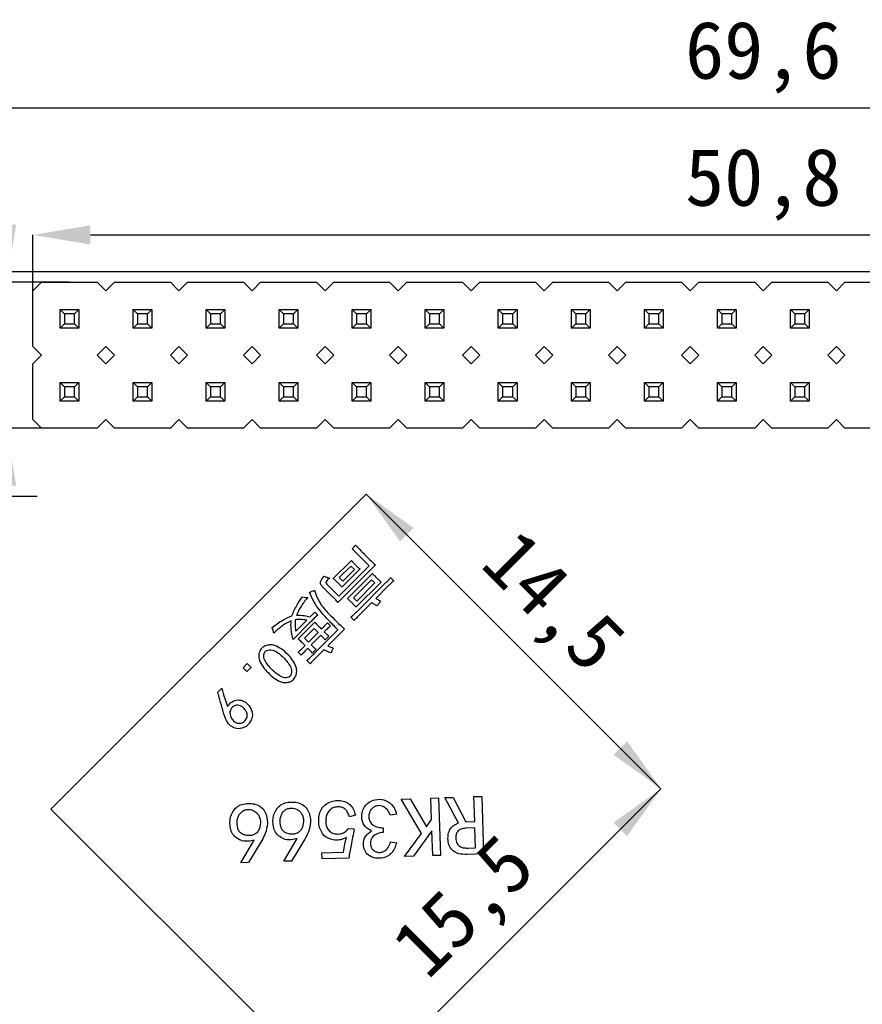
# Model space of a CAD drawing. Header units: millimetres. Extents: x 1707 to 1854, y 2274 to 2502.
# Tile 14 of 22: x 1724 to 1753, y 2379 to 2413. Entities that reach past the tile are written whole.
import ezdxf

# ---------------------------------------------------------------- set-up
doc = ezdxf.new("R2010")
doc.units = ezdxf.units.MM
doc.styles.add('黑体高度2mm', font='simhei.ttf', dxfattribs={"height": 2})
doc.dimstyles.new('红色高度2mm', dxfattribs={"dimtxt": 2, "dimasz": 2, "dimexe": 0, "dimexo": 0, "dimtad": 1, "dimdec": 1, "dimtxsty": '黑体高度2mm', "dimcen": 2.5, "dimclrd": 1, "dimclre": 1, "dimclrt": 1, "dimadec": 0, "dimazin": 0, "dimtfac": 1, "dimtdec": 1, "dimtmove": 0, "dimatfit": 3, "dimfxl": 1, "dimarcsym": 0})

# ---------------------------------------------------------------- blocks, each defined once
blk = doc.blocks.new('*D23')
at = {"color": 1, "lineweight": -2, "transparency": 16777216}
for p, q in [((1714.72, 2399.57), (1714.72, 2410.392)), ((1716.72, 2410.392), (1782.32, 2410.392)), ((1784.32, 2398.979), (1784.32, 2410.392))]:
    blk.add_line(p, q, dxfattribs=at)
at = {"color": 1, "transparency": 16777216}
for points in [[(1716.72, 2410.725), (1716.72, 2410.059), (1714.72, 2410.392)], [(1782.32, 2410.725), (1782.32, 2410.059), (1784.32, 2410.392)]]:
    blk.add_solid(points, dxfattribs=at)
at = {"layer": 'Defpoints', "color": 0, "transparency": 16777216}
for p in [(1784.32, 2410.392), (1714.72, 2399.57), (1784.32, 2398.979)]:
    blk.add_point(p, dxfattribs=at)
at = {"color": 1, "transparency": 16777216, "insert": (1749.52, 2412.14), "char_height": 2, "attachment_point": 5, "style": '黑体高度2mm'}
blk.add_mtext('69,6', dxfattribs=at)
blk = doc.blocks.new('*D25')
at = {"color": 1, "lineweight": -2, "transparency": 16777216}
for p, q in [((1724.12, 2403.049), (1724.12, 2405.966)), ((1726.12, 2405.966), (1772.92, 2405.966)), ((1774.92, 2403.049), (1774.92, 2405.966))]:
    blk.add_line(p, q, dxfattribs=at)
at = {"color": 1, "transparency": 16777216}
for points in [[(1726.12, 2406.299), (1726.12, 2405.632), (1724.12, 2405.966)], [(1772.92, 2406.299), (1772.92, 2405.632), (1774.92, 2405.966)]]:
    blk.add_solid(points, dxfattribs=at)
at = {"layer": 'Defpoints', "color": 0, "transparency": 16777216}
for p in [(1774.92, 2405.966), (1724.12, 2403.049), (1774.92, 2403.049)]:
    blk.add_point(p, dxfattribs=at)
at = {"color": 1, "transparency": 16777216, "insert": (1749.52, 2407.72), "char_height": 2, "attachment_point": 5, "style": '黑体高度2mm'}
blk.add_mtext('50,8', dxfattribs=at)
blk = doc.blocks.new('*D26')
at = {"color": 1, "lineweight": -2, "transparency": 16777216}
for p, q in [((1723.205, 2406.319), (1723.205, 2408.319)), ((1725.39, 2404.319), (1723.205, 2404.319)), ((1723.205, 2404.319), (1723.205, 2399.239)), ((1725.39, 2399.239), (1723.205, 2399.239)), ((1723.205, 2397.239), (1723.205, 2395.239))]:
    blk.add_line(p, q, dxfattribs=at)
at = {"color": 1, "transparency": 16777216}
for points in [[(1722.871, 2406.319), (1723.538, 2406.319), (1723.205, 2404.319)], [(1722.871, 2397.239), (1723.538, 2397.239), (1723.205, 2399.239)]]:
    blk.add_solid(points, dxfattribs=at)
at = {"layer": 'Defpoints', "color": 0, "transparency": 16777216}
for p in [(1725.39, 2404.319), (1723.205, 2399.239), (1725.39, 2399.239)]:
    blk.add_point(p, dxfattribs=at)
at = {"color": 1, "transparency": 16777216, "insert": (1721.456, 2401.779), "char_height": 2, "attachment_point": 5, "rotation": 90, "style": '黑体高度2mm'}
blk.add_mtext('5,1', dxfattribs=at)
blk = doc.blocks.new('*D30')
at = {"color": 1, "lineweight": -2, "transparency": 16777216}
for p, q in [((1713.07, 2396.879), (1711.07, 2396.879)), ((1715.07, 2396.679), (1715.07, 2396.879)), ((1715.07, 2396.879), (1720.27, 2396.879)), ((1720.27, 2396.679), (1720.27, 2396.879)), ((1722.27, 2396.879), (1724.27, 2396.879))]:
    blk.add_line(p, q, dxfattribs=at)
at = {"color": 1, "transparency": 16777216}
for points in [[(1713.07, 2397.212), (1713.07, 2396.546), (1715.07, 2396.879)], [(1722.27, 2397.212), (1722.27, 2396.546), (1720.27, 2396.879)]]:
    blk.add_solid(points, dxfattribs=at)
at = {"layer": 'Defpoints', "color": 0, "transparency": 16777216}
for p in [(1720.27, 2396.879), (1715.07, 2396.679), (1720.27, 2396.679)]:
    blk.add_point(p, dxfattribs=at)
at = {"color": 1, "transparency": 16777216, "insert": (1717.67, 2398.627), "char_height": 2, "attachment_point": 5, "style": '黑体高度2mm'}
blk.add_mtext('5,2', dxfattribs=at)
blk = doc.blocks.new('*D31')
at = {"color": 1, "lineweight": -2, "transparency": 16777216}
blk.add_line((1737.123, 2395.537), (1744.547, 2388.112), dxfattribs=at)
at = {"color": 1, "transparency": 16777216}
for points in [[(1737.359, 2395.773), (1736.887, 2395.301), (1735.709, 2396.951)], [(1744.783, 2388.348), (1744.312, 2387.877), (1745.962, 2386.698)]]:
    blk.add_solid(points, dxfattribs=at)
at = {"layer": 'Defpoints', "color": 0, "transparency": 16777216}
for p in [(1735.709, 2396.951), (1745.962, 2386.698), (1745.962, 2386.698)]:
    blk.add_point(p, dxfattribs=at)
at = {"color": 1, "transparency": 16777216, "insert": (1742.072, 2393.061), "char_height": 2, "attachment_point": 5, "rotation": 315, "style": '黑体高度2mm'}
blk.add_mtext('14,5', dxfattribs=at)
blk = doc.blocks.new('*D32')
at = {"color": 1, "lineweight": -2, "transparency": 16777216}
blk.add_line((1736.416, 2377.152), (1744.547, 2385.284), dxfattribs=at)
at = {"color": 1, "transparency": 16777216}
for points in [[(1744.312, 2385.52), (1744.783, 2385.048), (1745.962, 2386.698)], [(1736.18, 2377.388), (1736.651, 2376.917), (1735.002, 2375.738)]]:
    blk.add_solid(points, dxfattribs=at)
at = {"layer": 'Defpoints', "color": 0, "transparency": 16777216}
for p in [(1745.962, 2386.698), (1745.962, 2386.698), (1735.002, 2375.738)]:
    blk.add_point(p, dxfattribs=at)
at = {"color": 1, "transparency": 16777216, "insert": (1739.245, 2382.455), "char_height": 2, "attachment_point": 5, "rotation": 45, "style": '黑体高度2mm'}
blk.add_mtext('15,5', dxfattribs=at)

msp = doc.modelspace()

# ---------------------------------------------------------------- linework, layer by layer
at = {"color": 7, "linetype": 'Continuous', "lineweight": 25}
for p, q in [((1782.32, 2404.679), (1716.72, 2404.679)), ((1724.42, 2404.319), (1724.12, 2404.019)), ((1724.12, 2402.079), (1724.12, 2404.019)), ((1724.42, 2404.319), (1726.36, 2404.319)), ((1726.66, 2404.019), (1726.36, 2404.319)), ((1726.96, 2404.319), (1726.66, 2404.019)), ((1726.96, 2404.319), (1728.9, 2404.319)), ((1729.2, 2404.019), (1728.9, 2404.319)), ((1729.5, 2404.319), (1729.2, 2404.019)), ((1729.5, 2404.319), (1731.44, 2404.319)), ((1731.74, 2404.019), (1731.44, 2404.319)), ((1732.04, 2404.319), (1731.74, 2404.019)), ((1732.04, 2404.319), (1733.98, 2404.319)), ((1734.28, 2404.019), (1733.98, 2404.319)), ((1734.58, 2404.319), (1734.28, 2404.019)), ((1734.58, 2404.319), (1736.52, 2404.319)), ((1736.82, 2404.019), (1736.52, 2404.319)), ((1737.12, 2404.319), (1736.82, 2404.019)), ((1737.12, 2404.319), (1739.06, 2404.319)), ((1739.36, 2404.019), (1739.06, 2404.319)), ((1739.66, 2404.319), (1739.36, 2404.019)), ((1739.66, 2404.319), (1741.6, 2404.319)), ((1741.9, 2404.019), (1741.6, 2404.319)), ((1742.2, 2404.319), (1741.9, 2404.019)), ((1742.2, 2404.319), (1744.14, 2404.319)), ((1744.44, 2404.019), (1744.14, 2404.319)), ((1744.74, 2404.319), (1744.44, 2404.019)), ((1744.74, 2404.319), (1746.68, 2404.319)), ((1746.98, 2404.019), (1746.68, 2404.319)), ((1747.28, 2404.319), (1746.98, 2404.019)), ((1747.28, 2404.319), (1749.22, 2404.319)), ((1749.52, 2404.019), (1749.22, 2404.319)), ((1749.82, 2404.319), (1749.52, 2404.019)), ((1749.82, 2404.319), (1751.76, 2404.319)), ((1752.06, 2404.019), (1751.76, 2404.319)), ((1752.36, 2404.319), (1752.06, 2404.019)), ((1752.36, 2404.319), (1754.3, 2404.319)), ((1725.065, 2403.374), (1725.715, 2403.374)), ((1725.215, 2403.224), (1725.065, 2403.374)), ((1725.065, 2402.724), (1725.065, 2403.374)), ((1725.715, 2403.374), (1725.565, 2403.224)), ((1725.715, 2403.374), (1725.715, 2402.724)), ((1727.605, 2403.374), (1728.255, 2403.374)), ((1727.755, 2403.224), (1727.605, 2403.374)), ((1727.605, 2402.724), (1727.605, 2403.374)), ((1728.255, 2403.374), (1728.105, 2403.224)), ((1728.255, 2403.374), (1728.255, 2402.724)), ((1730.145, 2403.374), (1730.795, 2403.374)), ((1730.295, 2403.224), (1730.145, 2403.374)), ((1730.145, 2402.724), (1730.145, 2403.374)), ((1730.795, 2403.374), (1730.645, 2403.224)), ((1730.795, 2403.374), (1730.795, 2402.724)), ((1732.685, 2403.374), (1733.335, 2403.374)), ((1732.835, 2403.224), (1732.685, 2403.374)), ((1732.685, 2402.724), (1732.685, 2403.374)), ((1733.335, 2403.374), (1733.185, 2403.224)), ((1733.335, 2403.374), (1733.335, 2402.724)), ((1735.225, 2403.374), (1735.875, 2403.374)), ((1735.375, 2403.224), (1735.225, 2403.374)), ((1735.225, 2402.724), (1735.225, 2403.374)), ((1735.875, 2403.374), (1735.725, 2403.224)), ((1735.875, 2403.374), (1735.875, 2402.724)), ((1737.765, 2403.374), (1738.415, 2403.374)), ((1737.915, 2403.224), (1737.765, 2403.374)), ((1737.765, 2402.724), (1737.765, 2403.374)), ((1738.415, 2403.374), (1738.265, 2403.224)), ((1738.415, 2403.374), (1738.415, 2402.724)), ((1740.305, 2403.374), (1740.955, 2403.374)), ((1740.455, 2403.224), (1740.305, 2403.374)), ((1740.305, 2402.724), (1740.305, 2403.374)), ((1740.955, 2403.374), (1740.805, 2403.224)), ((1740.955, 2403.374), (1740.955, 2402.724)), ((1742.845, 2402.724), (1742.845, 2403.374)), ((1742.995, 2403.224), (1742.845, 2403.374)), ((1742.845, 2403.374), (1743.495, 2403.374)), ((1743.495, 2403.374), (1743.345, 2403.224)), ((1743.495, 2403.374), (1743.495, 2402.724)), ((1745.385, 2403.374), (1746.035, 2403.374)), ((1745.535, 2403.224), (1745.385, 2403.374)), ((1745.385, 2402.724), (1745.385, 2403.374)), ((1746.035, 2403.374), (1745.885, 2403.224)), ((1746.035, 2403.374), (1746.035, 2402.724)), ((1747.925, 2403.374), (1748.575, 2403.374)), ((1748.075, 2403.224), (1747.925, 2403.374)), ((1747.925, 2402.724), (1747.925, 2403.374)), ((1748.575, 2403.374), (1748.425, 2403.224)), ((1748.575, 2403.374), (1748.575, 2402.724)), ((1750.465, 2403.374), (1751.115, 2403.374)), ((1750.615, 2403.224), (1750.465, 2403.374)), ((1750.465, 2402.724), (1750.465, 2403.374)), ((1751.115, 2403.374), (1750.965, 2403.224)), ((1751.115, 2403.374), (1751.115, 2402.724)), ((1725.565, 2403.224), (1725.215, 2403.224)), ((1725.215, 2403.224), (1725.215, 2402.874)), ((1725.565, 2402.874), (1725.565, 2403.224)), ((1728.105, 2403.224), (1727.755, 2403.224)), ((1727.755, 2403.224), (1727.755, 2402.874)), ((1728.105, 2402.874), (1728.105, 2403.224)), ((1730.645, 2403.224), (1730.295, 2403.224)), ((1730.295, 2403.224), (1730.295, 2402.874)), ((1730.645, 2402.874), (1730.645, 2403.224)), ((1733.185, 2403.224), (1732.835, 2403.224)), ((1732.835, 2403.224), (1732.835, 2402.874)), ((1733.185, 2402.874), (1733.185, 2403.224)), ((1735.725, 2403.224), (1735.375, 2403.224)), ((1735.375, 2403.224), (1735.375, 2402.874)), ((1735.725, 2402.874), (1735.725, 2403.224)), ((1738.265, 2403.224), (1737.915, 2403.224)), ((1737.915, 2403.224), (1737.915, 2402.874)), ((1738.265, 2402.874), (1738.265, 2403.224)), ((1740.805, 2403.224), (1740.455, 2403.224)), ((1740.455, 2403.224), (1740.455, 2402.874)), ((1740.805, 2402.874), (1740.805, 2403.224)), ((1742.995, 2403.224), (1742.995, 2402.874)), ((1743.345, 2403.224), (1742.995, 2403.224)), ((1743.345, 2402.874), (1743.345, 2403.224)), ((1745.885, 2403.224), (1745.535, 2403.224)), ((1745.535, 2403.224), (1745.535, 2402.874)), ((1745.885, 2402.874), (1745.885, 2403.224)), ((1748.425, 2403.224), (1748.075, 2403.224)), ((1748.075, 2403.224), (1748.075, 2402.874)), ((1748.425, 2402.874), (1748.425, 2403.224)), ((1750.965, 2403.224), (1750.615, 2403.224)), ((1750.615, 2403.224), (1750.615, 2402.874)), ((1750.965, 2402.874), (1750.965, 2403.224)), ((1725.215, 2402.874), (1725.065, 2402.724)), ((1725.715, 2402.724), (1725.065, 2402.724)), ((1725.215, 2402.874), (1725.565, 2402.874)), ((1725.715, 2402.724), (1725.565, 2402.874)), ((1727.755, 2402.874), (1727.605, 2402.724)), ((1728.255, 2402.724), (1727.605, 2402.724)), ((1727.755, 2402.874), (1728.105, 2402.874)), ((1728.255, 2402.724), (1728.105, 2402.874)), ((1730.295, 2402.874), (1730.145, 2402.724)), ((1730.795, 2402.724), (1730.145, 2402.724)), ((1730.295, 2402.874), (1730.645, 2402.874)), ((1730.795, 2402.724), (1730.645, 2402.874)), ((1732.835, 2402.874), (1732.685, 2402.724)), ((1733.335, 2402.724), (1732.685, 2402.724)), ((1732.835, 2402.874), (1733.185, 2402.874)), ((1733.335, 2402.724), (1733.185, 2402.874)), ((1735.375, 2402.874), (1735.225, 2402.724)), ((1735.875, 2402.724), (1735.225, 2402.724)), ((1735.375, 2402.874), (1735.725, 2402.874)), ((1735.875, 2402.724), (1735.725, 2402.874)), ((1737.915, 2402.874), (1737.765, 2402.724)), ((1738.415, 2402.724), (1737.765, 2402.724)), ((1737.915, 2402.874), (1738.265, 2402.874)), ((1738.415, 2402.724), (1738.265, 2402.874)), ((1740.455, 2402.874), (1740.305, 2402.724)), ((1740.955, 2402.724), (1740.305, 2402.724)), ((1740.455, 2402.874), (1740.805, 2402.874)), ((1740.955, 2402.724), (1740.805, 2402.874)), ((1742.995, 2402.874), (1742.845, 2402.724)), ((1743.495, 2402.724), (1742.845, 2402.724)), ((1742.995, 2402.874), (1743.345, 2402.874)), ((1743.495, 2402.724), (1743.345, 2402.874)), ((1745.535, 2402.874), (1745.385, 2402.724)), ((1746.035, 2402.724), (1745.385, 2402.724)), ((1745.535, 2402.874), (1745.885, 2402.874)), ((1746.035, 2402.724), (1745.885, 2402.874)), ((1748.075, 2402.874), (1747.925, 2402.724)), ((1748.575, 2402.724), (1747.925, 2402.724)), ((1748.075, 2402.874), (1748.425, 2402.874)), ((1748.575, 2402.724), (1748.425, 2402.874)), ((1750.615, 2402.874), (1750.465, 2402.724)), ((1751.115, 2402.724), (1750.465, 2402.724)), ((1750.615, 2402.874), (1750.965, 2402.874)), ((1751.115, 2402.724), (1750.965, 2402.874)), ((1724.12, 2402.079), (1724.42, 2401.779)), ((1726.36, 2401.779), (1726.66, 2402.079)), ((1726.66, 2402.079), (1726.96, 2401.779)), ((1728.9, 2401.779), (1729.2, 2402.079)), ((1729.2, 2402.079), (1729.5, 2401.779)), ((1731.44, 2401.779), (1731.74, 2402.079)), ((1731.74, 2402.079), (1732.04, 2401.779)), ((1733.98, 2401.779), (1734.28, 2402.079)), ((1734.28, 2402.079), (1734.58, 2401.779)), ((1736.52, 2401.779), (1736.82, 2402.079)), ((1736.82, 2402.079), (1737.12, 2401.779)), ((1739.06, 2401.779), (1739.36, 2402.079)), ((1739.36, 2402.079), (1739.66, 2401.779)), ((1741.6, 2401.779), (1741.9, 2402.079)), ((1741.9, 2402.079), (1742.2, 2401.779)), ((1744.14, 2401.779), (1744.44, 2402.079)), ((1744.44, 2402.079), (1744.74, 2401.779)), ((1746.68, 2401.779), (1746.98, 2402.079)), ((1746.98, 2402.079), (1747.28, 2401.779)), ((1749.22, 2401.779), (1749.52, 2402.079)), ((1749.52, 2402.079), (1749.82, 2401.779)), ((1751.76, 2401.779), (1752.06, 2402.079)), ((1752.06, 2402.079), (1752.36, 2401.779)), ((1724.42, 2401.779), (1724.12, 2401.479)), ((1726.66, 2401.479), (1726.36, 2401.779)), ((1726.66, 2401.479), (1726.96, 2401.779)), ((1729.2, 2401.479), (1728.9, 2401.779)), ((1729.2, 2401.479), (1729.5, 2401.779)), ((1731.74, 2401.479), (1731.44, 2401.779)), ((1731.74, 2401.479), (1732.04, 2401.779)), ((1734.28, 2401.479), (1733.98, 2401.779)), ((1734.28, 2401.479), (1734.58, 2401.779)), ((1736.82, 2401.479), (1736.52, 2401.779)), ((1736.82, 2401.479), (1737.12, 2401.779)), ((1739.36, 2401.479), (1739.06, 2401.779)), ((1739.36, 2401.479), (1739.66, 2401.779)), ((1741.9, 2401.479), (1741.6, 2401.779)), ((1741.9, 2401.479), (1742.2, 2401.779)), ((1744.44, 2401.479), (1744.14, 2401.779)), ((1744.44, 2401.479), (1744.74, 2401.779)), ((1746.98, 2401.479), (1746.68, 2401.779)), ((1746.98, 2401.479), (1747.28, 2401.779)), ((1749.52, 2401.479), (1749.22, 2401.779)), ((1749.52, 2401.479), (1749.82, 2401.779)), ((1752.06, 2401.479), (1751.76, 2401.779)), ((1752.06, 2401.479), (1752.36, 2401.779)), ((1724.12, 2399.539), (1724.12, 2401.479)), ((1725.065, 2400.184), (1725.065, 2400.834)), ((1725.065, 2400.834), (1725.215, 2400.684)), ((1725.065, 2400.834), (1725.715, 2400.834)), ((1725.215, 2400.684), (1725.215, 2400.334)), ((1725.565, 2400.684), (1725.215, 2400.684)), ((1725.715, 2400.834), (1725.565, 2400.684)), ((1725.565, 2400.334), (1725.565, 2400.684)), ((1725.715, 2400.834), (1725.715, 2400.184)), ((1727.605, 2400.184), (1727.605, 2400.834)), ((1727.605, 2400.834), (1727.755, 2400.684)), ((1727.605, 2400.834), (1728.255, 2400.834)), ((1727.755, 2400.684), (1727.755, 2400.334)), ((1728.105, 2400.684), (1727.755, 2400.684)), ((1728.255, 2400.834), (1728.105, 2400.684)), ((1728.105, 2400.334), (1728.105, 2400.684)), ((1728.255, 2400.834), (1728.255, 2400.184)), ((1730.145, 2400.184), (1730.145, 2400.834)), ((1730.145, 2400.834), (1730.295, 2400.684)), ((1730.145, 2400.834), (1730.795, 2400.834)), ((1730.295, 2400.684), (1730.295, 2400.334)), ((1730.645, 2400.684), (1730.295, 2400.684)), ((1730.795, 2400.834), (1730.645, 2400.684)), ((1730.645, 2400.334), (1730.645, 2400.684)), ((1730.795, 2400.834), (1730.795, 2400.184)), ((1732.685, 2400.184), (1732.685, 2400.834)), ((1732.685, 2400.834), (1732.835, 2400.684)), ((1732.685, 2400.834), (1733.335, 2400.834)), ((1732.835, 2400.684), (1732.835, 2400.334)), ((1733.185, 2400.684), (1732.835, 2400.684)), ((1733.335, 2400.834), (1733.185, 2400.684)), ((1733.185, 2400.334), (1733.185, 2400.684)), ((1733.335, 2400.834), (1733.335, 2400.184)), ((1735.225, 2400.184), (1735.225, 2400.834)), ((1735.225, 2400.834), (1735.375, 2400.684)), ((1735.225, 2400.834), (1735.875, 2400.834)), ((1735.375, 2400.684), (1735.375, 2400.334)), ((1735.725, 2400.684), (1735.375, 2400.684)), ((1735.875, 2400.834), (1735.725, 2400.684)), ((1735.725, 2400.334), (1735.725, 2400.684)), ((1735.875, 2400.834), (1735.875, 2400.184)), ((1737.765, 2400.184), (1737.765, 2400.834)), ((1737.765, 2400.834), (1737.915, 2400.684)), ((1737.765, 2400.834), (1738.415, 2400.834)), ((1737.915, 2400.684), (1737.915, 2400.334)), ((1738.265, 2400.684), (1737.915, 2400.684)), ((1738.415, 2400.834), (1738.265, 2400.684)), ((1738.265, 2400.334), (1738.265, 2400.684)), ((1738.415, 2400.834), (1738.415, 2400.184)), ((1740.305, 2400.184), (1740.305, 2400.834)), ((1740.305, 2400.834), (1740.455, 2400.684)), ((1740.305, 2400.834), (1740.955, 2400.834)), ((1740.455, 2400.684), (1740.455, 2400.334)), ((1740.805, 2400.684), (1740.455, 2400.684)), ((1740.955, 2400.834), (1740.805, 2400.684)), ((1740.805, 2400.334), (1740.805, 2400.684)), ((1740.955, 2400.834), (1740.955, 2400.184)), ((1742.845, 2400.184), (1742.845, 2400.834)), ((1742.845, 2400.834), (1742.995, 2400.684)), ((1742.845, 2400.834), (1743.495, 2400.834)), ((1742.995, 2400.684), (1742.995, 2400.334)), ((1743.345, 2400.684), (1742.995, 2400.684)), ((1743.495, 2400.834), (1743.345, 2400.684)), ((1743.345, 2400.334), (1743.345, 2400.684)), ((1743.495, 2400.834), (1743.495, 2400.184)), ((1745.385, 2400.184), (1745.385, 2400.834)), ((1745.385, 2400.834), (1745.535, 2400.684)), ((1745.385, 2400.834), (1746.035, 2400.834)), ((1745.535, 2400.684), (1745.535, 2400.334)), ((1745.885, 2400.684), (1745.535, 2400.684)), ((1746.035, 2400.834), (1745.885, 2400.684)), ((1745.885, 2400.334), (1745.885, 2400.684)), ((1746.035, 2400.834), (1746.035, 2400.184)), ((1747.925, 2400.184), (1747.925, 2400.834)), ((1747.925, 2400.834), (1748.075, 2400.684)), ((1747.925, 2400.834), (1748.575, 2400.834)), ((1748.075, 2400.684), (1748.075, 2400.334)), ((1748.425, 2400.684), (1748.075, 2400.684)), ((1748.575, 2400.834), (1748.425, 2400.684)), ((1748.425, 2400.334), (1748.425, 2400.684)), ((1748.575, 2400.834), (1748.575, 2400.184)), ((1750.465, 2400.184), (1750.465, 2400.834)), ((1750.465, 2400.834), (1750.615, 2400.684)), ((1750.465, 2400.834), (1751.115, 2400.834)), ((1750.615, 2400.684), (1750.615, 2400.334)), ((1750.965, 2400.684), (1750.615, 2400.684)), ((1751.115, 2400.834), (1750.965, 2400.684)), ((1750.965, 2400.334), (1750.965, 2400.684)), ((1751.115, 2400.834), (1751.115, 2400.184)), ((1725.215, 2400.334), (1725.065, 2400.184)), ((1725.215, 2400.334), (1725.565, 2400.334)), ((1725.565, 2400.334), (1725.715, 2400.184)), ((1727.755, 2400.334), (1727.605, 2400.184)), ((1727.755, 2400.334), (1728.105, 2400.334)), ((1728.105, 2400.334), (1728.255, 2400.184)), ((1730.295, 2400.334), (1730.145, 2400.184)), ((1730.295, 2400.334), (1730.645, 2400.334)), ((1730.645, 2400.334), (1730.795, 2400.184)), ((1732.835, 2400.334), (1732.685, 2400.184)), ((1732.835, 2400.334), (1733.185, 2400.334)), ((1733.185, 2400.334), (1733.335, 2400.184)), ((1735.375, 2400.334), (1735.225, 2400.184)), ((1735.375, 2400.334), (1735.725, 2400.334)), ((1735.725, 2400.334), (1735.875, 2400.184)), ((1737.915, 2400.334), (1737.765, 2400.184)), ((1737.915, 2400.334), (1738.265, 2400.334)), ((1738.265, 2400.334), (1738.415, 2400.184)), ((1740.455, 2400.334), (1740.305, 2400.184)), ((1740.455, 2400.334), (1740.805, 2400.334)), ((1740.805, 2400.334), (1740.955, 2400.184)), ((1742.995, 2400.334), (1742.845, 2400.184)), ((1742.995, 2400.334), (1743.345, 2400.334)), ((1743.345, 2400.334), (1743.495, 2400.184)), ((1745.535, 2400.334), (1745.385, 2400.184)), ((1745.535, 2400.334), (1745.885, 2400.334)), ((1745.885, 2400.334), (1746.035, 2400.184)), ((1748.075, 2400.334), (1747.925, 2400.184)), ((1748.075, 2400.334), (1748.425, 2400.334)), ((1748.425, 2400.334), (1748.575, 2400.184)), ((1750.615, 2400.334), (1750.465, 2400.184)), ((1750.615, 2400.334), (1750.965, 2400.334)), ((1750.965, 2400.334), (1751.115, 2400.184)), ((1725.715, 2400.184), (1725.065, 2400.184)), ((1728.255, 2400.184), (1727.605, 2400.184)), ((1730.795, 2400.184), (1730.145, 2400.184)), ((1733.335, 2400.184), (1732.685, 2400.184)), ((1735.875, 2400.184), (1735.225, 2400.184)), ((1738.415, 2400.184), (1737.765, 2400.184)), ((1740.955, 2400.184), (1740.305, 2400.184)), ((1743.495, 2400.184), (1742.845, 2400.184)), ((1746.035, 2400.184), (1745.385, 2400.184)), ((1748.575, 2400.184), (1747.925, 2400.184)), ((1751.115, 2400.184), (1750.465, 2400.184)), ((1724.12, 2399.539), (1724.42, 2399.239)), ((1726.36, 2399.239), (1726.66, 2399.539)), ((1726.66, 2399.539), (1726.96, 2399.239)), ((1728.9, 2399.239), (1729.2, 2399.539)), ((1729.2, 2399.539), (1729.5, 2399.239)), ((1731.44, 2399.239), (1731.74, 2399.539)), ((1731.74, 2399.539), (1732.04, 2399.239)), ((1733.98, 2399.239), (1734.28, 2399.539)), ((1734.28, 2399.539), (1734.58, 2399.239)), ((1736.52, 2399.239), (1736.82, 2399.539)), ((1736.82, 2399.539), (1737.12, 2399.239)), ((1739.06, 2399.239), (1739.36, 2399.539)), ((1739.36, 2399.539), (1739.66, 2399.239)), ((1741.6, 2399.239), (1741.9, 2399.539)), ((1741.9, 2399.539), (1742.2, 2399.239)), ((1744.14, 2399.239), (1744.44, 2399.539)), ((1744.44, 2399.539), (1744.74, 2399.239)), ((1746.68, 2399.239), (1746.98, 2399.539)), ((1746.98, 2399.539), (1747.28, 2399.239)), ((1749.22, 2399.239), (1749.52, 2399.539)), ((1749.52, 2399.539), (1749.82, 2399.239)), ((1751.76, 2399.239), (1752.06, 2399.539)), ((1752.06, 2399.539), (1752.36, 2399.239)), ((1726.36, 2399.239), (1724.42, 2399.239)), ((1728.9, 2399.239), (1726.96, 2399.239)), ((1731.44, 2399.239), (1729.5, 2399.239)), ((1733.98, 2399.239), (1732.04, 2399.239)), ((1736.52, 2399.239), (1734.58, 2399.239)), ((1739.06, 2399.239), (1737.12, 2399.239)), ((1741.6, 2399.239), (1739.66, 2399.239)), ((1744.14, 2399.239), (1742.2, 2399.239)), ((1746.68, 2399.239), (1744.74, 2399.239)), ((1749.22, 2399.239), (1747.28, 2399.239)), ((1751.76, 2399.239), (1749.82, 2399.239)), ((1754.3, 2399.239), (1752.36, 2399.239)), ((1735.709, 2396.951), (1724.748, 2385.991)), ((1745.962, 2386.698), (1735.709, 2396.951)), ((1735.218, 2395.048), (1735.342, 2395.172)), ((1735.814, 2394.452), (1735.218, 2395.048)), ((1734.567, 2394.012), (1735.2, 2394.644)), ((1736.031, 2394.483), (1734.728, 2393.181)), ((1734.759, 2393.398), (1735.814, 2394.452)), ((1735.175, 2394.446), (1734.772, 2394.043)), ((1735.299, 2394.322), (1735.175, 2394.446)), ((1735.497, 2394.347), (1734.865, 2393.714)), ((1734.896, 2393.919), (1735.299, 2394.322)), ((1735.057, 2393.311), (1735.931, 2394.185)), ((1734.542, 2393.379), (1734.182, 2393.739)), ((1734.368, 2393.788), (1734.759, 2393.398)), ((1734.772, 2394.043), (1734.896, 2393.919)), ((1735.9, 2393.968), (1735.268, 2393.336)), ((1736.229, 2393.888), (1735.355, 2393.013)), ((1735.379, 2393.224), (1736.012, 2393.857)), ((1735.417, 2392.889), (1736.384, 2393.857)), ((1736.012, 2393.857), (1735.9, 2393.968)), ((1736.49, 2393.764), (1736.043, 2393.317)), ((1736.558, 2394.043), (1736.67, 2393.931)), ((1735.268, 2393.336), (1735.379, 2393.224)), ((1735.894, 2393.168), (1735.466, 2392.74)), ((1733.767, 2392.678), (1733.922, 2392.846)), ((1733.922, 2392.846), (1734.027, 2392.74)), ((1733.742, 2392.467), (1733.165, 2391.89)), ((1733.264, 2392.176), (1733.649, 2392.56)), ((1733.339, 2391.915), (1733.922, 2392.498)), ((1734.368, 2392.474), (1734.474, 2392.368)), ((1735.293, 2392.554), (1735.181, 2392.666)), ((1733.897, 2392.275), (1733.562, 2391.94)), ((1733.705, 2391.797), (1734.04, 2392.132)), ((1734.133, 2392.039), (1733.798, 2391.704)), ((1734.04, 2392.132), (1733.897, 2392.275)), ((1733.916, 2391.413), (1734.728, 2392.225)), ((1734.412, 2392.008), (1734.282, 2391.878)), ((1734.951, 2392.25), (1734.375, 2391.673)), ((1733.562, 2391.94), (1733.705, 2391.797)), ((1733.45, 2391.345), (1733.345, 2391.45)), ((1733.965, 2391.549), (1733.835, 2391.419)), ((1734.232, 2391.531), (1734.002, 2391.301)), ((1731.428, 2390.91), (1731.571, 2391.053)), ((1731.571, 2391.053), (1731.707, 2390.917)), ((1733.761, 2391.047), (1733.649, 2391.159)), ((1731.565, 2390.774), (1731.428, 2390.91)), ((1731.707, 2390.917), (1731.565, 2390.774)), ((1730.554, 2390.061), (1730.69, 2390.197)), ((1735.002, 2375.738), (1745.962, 2386.698)), ((1736.929, 2386.338), (1737.234, 2386.349)), ((1737.637, 2385.143), (1736.929, 2386.338)), ((1737.234, 2386.349), (1737.805, 2385.371)), ((1737.96, 2386.373), (1738.23, 2386.382)), ((1737.985, 2385.623), (1737.96, 2386.373)), ((1738.23, 2386.382), (1738.296, 2384.379)), ((1738.449, 2386.389), (1738.73, 2386.398)), ((1738.924, 2385.502), (1738.449, 2386.389)), ((1738.73, 2386.398), (1739.181, 2385.546)), ((1739.456, 2386.423), (1739.726, 2386.431)), ((1739.485, 2385.556), (1739.456, 2386.423)), ((1739.726, 2386.431), (1739.792, 2384.429)), ((1724.748, 2385.991), (1735.002, 2375.738)), ((1735.336, 2385.781), (1735.126, 2385.715)), ((1736.762, 2385.817), (1736.553, 2385.775)), ((1737.805, 2385.371), (1737.985, 2385.623)), ((1739.181, 2385.546), (1739.485, 2385.556)), ((1735.093, 2385.316), (1735.293, 2385.299)), ((1736.298, 2385.333), (1736.303, 2385.18)), ((1737.997, 2385.237), (1737.359, 2384.348)), ((1738.026, 2384.37), (1737.997, 2385.237)), ((1739.492, 2385.333), (1739.164, 2385.322)), ((1739.515, 2384.643), (1739.492, 2385.333)), ((1731.351, 2384.124), (1731.818, 2384.914)), ((1732.076, 2384.899), (1731.621, 2384.133)), ((1732.848, 2384.174), (1733.314, 2384.964)), ((1733.572, 2384.949), (1733.117, 2384.183)), ((1736.559, 2384.849), (1736.772, 2384.821)), ((1737.043, 2384.338), (1737.637, 2385.143)), ((1734.172, 2384.465), (1734.922, 2384.489)), ((1734.179, 2384.254), (1734.172, 2384.465)), ((1739.258, 2384.634), (1739.515, 2384.643)), ((1731.621, 2384.133), (1731.351, 2384.124)), ((1733.117, 2384.183), (1732.848, 2384.174)), ((1735.104, 2384.285), (1734.179, 2384.254)), ((1737.359, 2384.348), (1737.043, 2384.338)), ((1738.296, 2384.379), (1738.026, 2384.37)), ((1739.792, 2384.429), (1739.206, 2384.41))]:
    msp.add_line(p, q, dxfattribs=at)
for points, knots in [([(1735.342, 2395.172), (1735.406, 2395.103), (1735.52, 2394.982), (1735.638, 2394.864), (1735.69, 2394.812)], [0, 0, 0, 0, 0.559974, 1, 1, 1, 1]), ([(1735.69, 2394.812), (1735.752, 2394.749), (1735.863, 2394.637), (1735.98, 2394.53), (1736.031, 2394.483)], [0, 0, 0, 0, 0.5600432, 1, 1, 1, 1]), ([(1735.2, 2394.644), (1735.223, 2394.613), (1735.265, 2394.556), (1735.314, 2394.506), (1735.336, 2394.483)], [0, 0, 0, 0, 0.559896, 1, 1, 1, 1]), ([(1735.336, 2394.483), (1735.364, 2394.456), (1735.415, 2394.407), (1735.472, 2394.365), (1735.497, 2394.347)], [0, 0, 0, 0, 0.559997, 1, 1, 1, 1]), ([(1734.182, 2393.739), (1734.158, 2393.764), (1734.12, 2393.803), (1734.113, 2393.875), (1734.149, 2393.974), (1734.202, 2394.043), (1734.244, 2394.099)], [0, 0, 0, 0, 0.248436, 0.373267, 0.498434, 1, 1, 1, 1]), ([(1734.244, 2394.099), (1734.279, 2394.082), (1734.341, 2394.053), (1734.407, 2394.037), (1734.437, 2394.03)], [0, 0, 0, 0, 0.5599783, 1, 1, 1, 1]), ([(1735.931, 2394.185), (1735.956, 2394.157), (1736, 2394.106), (1736.047, 2394.058), (1736.068, 2394.037)], [0, 0, 0, 0, 0.559953, 1, 1, 1, 1]), ([(1734.437, 2394.03), (1734.399, 2393.996), (1734.353, 2393.952), (1734.311, 2393.892), (1734.312, 2393.865), (1734.325, 2393.829), (1734.349, 2393.806), (1734.368, 2393.788)], [0, 0, 0, 0, 0.501495, 0.625537, 0.688092, 0.750769, 1, 1, 1, 1]), ([(1734.722, 2393.869), (1734.694, 2393.897), (1734.643, 2393.946), (1734.59, 2393.992), (1734.567, 2394.012)], [0, 0, 0, 0, 0.559976, 1, 1, 1, 1]), ([(1734.865, 2393.714), (1734.839, 2393.744), (1734.793, 2393.797), (1734.744, 2393.847), (1734.722, 2393.869)], [0, 0, 0, 0, 0.5599776, 1, 1, 1, 1]), ([(1736.068, 2394.037), (1736.097, 2394.008), (1736.149, 2393.957), (1736.205, 2393.909), (1736.229, 2393.888)], [0, 0, 0, 0, 0.560013, 1, 1, 1, 1]), ([(1736.384, 2393.857), (1736.418, 2393.891), (1736.477, 2393.951), (1736.533, 2394.015), (1736.558, 2394.043)], [0, 0, 0, 0, 0.560008, 1, 1, 1, 1]), ([(1736.67, 2393.931), (1736.635, 2393.901), (1736.574, 2393.846), (1736.515, 2393.789), (1736.49, 2393.764)], [0, 0, 0, 0, 0.559985, 1, 1, 1, 1]), ([(1733.122, 2392.715), (1733.18, 2392.846), (1733.284, 2393.08), (1733.434, 2393.288), (1733.5, 2393.379)], [0, 0, 0, 0, 0.559865, 1, 1, 1, 1]), ([(1733.5, 2393.379), (1733.533, 2393.368), (1733.591, 2393.349), (1733.653, 2393.348), (1733.68, 2393.348)], [0, 0, 0, 0, 0.559336, 1, 1, 1, 1]), ([(1733.736, 2393.54), (1733.769, 2393.548), (1733.83, 2393.563), (1733.885, 2393.59), (1733.909, 2393.602)], [0, 0, 0, 0, 0.55988, 1, 1, 1, 1]), ([(1734.728, 2392.225), (1734.618, 2392.335), (1734.399, 2392.555), (1734.108, 2392.874), (1733.871, 2393.199), (1733.781, 2393.427), (1733.736, 2393.54)], [0, 0, 0, 0, 0.280166, 0.560215, 0.780091, 1, 1, 1, 1]), ([(1733.909, 2393.602), (1733.965, 2393.45), (1734.077, 2393.144), (1734.475, 2392.716), (1734.771, 2392.427), (1734.951, 2392.25)], [0, 0, 0, 0, 0.279197, 0.559389, 1, 1, 1, 1]), ([(1734.728, 2393.181), (1734.694, 2393.219), (1734.634, 2393.286), (1734.57, 2393.351), (1734.542, 2393.379)], [0, 0, 0, 0, 0.559985, 1, 1, 1, 1]), ([(1733.68, 2393.348), (1733.591, 2393.244), (1733.432, 2393.057), (1733.333, 2392.833), (1733.289, 2392.734)], [0, 0, 0, 0, 0.559875, 1, 1, 1, 1]), ([(1735.206, 2393.174), (1735.179, 2393.201), (1735.13, 2393.248), (1735.079, 2393.292), (1735.057, 2393.311)], [0, 0, 0, 0, 0.5599725, 1, 1, 1, 1]), ([(1735.355, 2393.013), (1735.328, 2393.044), (1735.279, 2393.099), (1735.228, 2393.151), (1735.206, 2393.174)], [0, 0, 0, 0, 0.5599834, 1, 1, 1, 1]), ([(1736.093, 2393.057), (1736.057, 2393.079), (1735.992, 2393.119), (1735.924, 2393.153), (1735.894, 2393.168)], [0, 0, 0, 0, 0.559935, 1, 1, 1, 1]), ([(1736.043, 2393.317), (1736.075, 2393.299), (1736.131, 2393.266), (1736.19, 2393.241), (1736.217, 2393.23)], [0, 0, 0, 0, 0.5599885, 1, 1, 1, 1]), ([(1736.217, 2393.23), (1736.192, 2393.199), (1736.147, 2393.144), (1736.109, 2393.083), (1736.093, 2393.057)], [0, 0, 0, 0, 0.559906, 1, 1, 1, 1]), ([(1732.439, 2392.306), (1732.559, 2392.396), (1732.773, 2392.555), (1733.015, 2392.667), (1733.122, 2392.715)], [0, 0, 0, 0, 0.560255, 1, 1, 1, 1]), ([(1733.289, 2392.734), (1733.379, 2392.734), (1733.541, 2392.734), (1733.698, 2392.695), (1733.767, 2392.678)], [0, 0, 0, 0, 0.559488, 1, 1, 1, 1]), ([(1734.027, 2392.74), (1733.973, 2392.69), (1733.877, 2392.6), (1733.783, 2392.508), (1733.742, 2392.467)], [0, 0, 0, 0, 0.560004, 1, 1, 1, 1]), ([(1735.181, 2392.666), (1735.226, 2392.707), (1735.306, 2392.779), (1735.383, 2392.856), (1735.417, 2392.889)], [0, 0, 0, 0, 0.5599836, 1, 1, 1, 1]), ([(1735.466, 2392.74), (1735.433, 2392.706), (1735.374, 2392.646), (1735.317, 2392.582), (1735.293, 2392.554)], [0, 0, 0, 0, 0.559983, 1, 1, 1, 1]), ([(1733.097, 2392.542), (1733.034, 2392.512), (1732.909, 2392.452), (1732.708, 2392.307), (1732.576, 2392.187), (1732.495, 2392.114)], [0, 0, 0, 0, 0.279763, 0.559923, 1, 1, 1, 1]), ([(1733.165, 2391.89), (1733.138, 2392.011), (1733.089, 2392.225), (1733.095, 2392.445), (1733.097, 2392.542)], [0, 0, 0, 0, 0.559993, 1, 1, 1, 1]), ([(1733.246, 2392.579), (1733.241, 2392.503), (1733.232, 2392.368), (1733.254, 2392.235), (1733.264, 2392.176)], [0, 0, 0, 0, 0.559548, 1, 1, 1, 1]), ([(1733.649, 2392.56), (1733.574, 2392.573), (1733.44, 2392.595), (1733.305, 2392.584), (1733.246, 2392.579)], [0, 0, 0, 0, 0.559949, 1, 1, 1, 1]), ([(1733.922, 2392.498), (1733.965, 2392.451), (1734.042, 2392.367), (1734.122, 2392.286), (1734.157, 2392.25)], [0, 0, 0, 0, 0.559986, 1, 1, 1, 1]), ([(1734.157, 2392.25), (1734.197, 2392.291), (1734.269, 2392.365), (1734.338, 2392.44), (1734.368, 2392.474)], [0, 0, 0, 0, 0.55999, 1, 1, 1, 1]), ([(1734.474, 2392.368), (1734.432, 2392.329), (1734.356, 2392.26), (1734.283, 2392.189), (1734.251, 2392.157)], [0, 0, 0, 0, 0.560009, 1, 1, 1, 1]), ([(1732.495, 2392.114), (1732.49, 2392.151), (1732.48, 2392.218), (1732.452, 2392.279), (1732.439, 2392.306)], [0, 0, 0, 0, 0.559285, 1, 1, 1, 1]), ([(1734.282, 2391.878), (1734.255, 2391.909), (1734.207, 2391.965), (1734.155, 2392.017), (1734.133, 2392.039)], [0, 0, 0, 0, 0.559928, 1, 1, 1, 1]), ([(1734.251, 2392.157), (1734.28, 2392.128), (1734.332, 2392.077), (1734.387, 2392.029), (1734.412, 2392.008)], [0, 0, 0, 0, 0.560038, 1, 1, 1, 1]), ([(1733.032, 2391.317), (1733.087, 2391.254), (1733.198, 2391.128), (1733.291, 2390.912), (1733.3, 2390.697), (1733.221, 2390.537), (1733.104, 2390.428), (1732.919, 2390.373), (1732.677, 2390.423), (1732.446, 2390.589), (1732.251, 2390.78), (1732.084, 2390.982), (1731.975, 2391.19), (1731.967, 2391.405), (1732.043, 2391.568), (1732.172, 2391.664), (1732.309, 2391.704), (1732.453, 2391.71), (1732.632, 2391.645), (1732.836, 2391.523), (1732.966, 2391.386), (1733.032, 2391.317)], [0, 0, 0, 0, 0.062705, 0.125111, 0.17197, 0.218594, 0.253727, 0.288814, 0.358728, 0.429126, 0.499717, 0.562439, 0.624943, 0.671642, 0.71829, 0.753379, 0.788599, 0.823782, 0.859019, 0.929417, 1, 1, 1, 1]), ([(1733.587, 2391.68), (1733.542, 2391.725), (1733.461, 2391.805), (1733.376, 2391.882), (1733.339, 2391.915)], [0, 0, 0, 0, 0.560025, 1, 1, 1, 1]), ([(1733.345, 2391.45), (1733.391, 2391.492), (1733.473, 2391.567), (1733.552, 2391.645), (1733.587, 2391.68)], [0, 0, 0, 0, 0.559983, 1, 1, 1, 1]), ([(1733.798, 2391.704), (1733.828, 2391.674), (1733.882, 2391.621), (1733.94, 2391.571), (1733.965, 2391.549)], [0, 0, 0, 0, 0.560026, 1, 1, 1, 1]), ([(1734.375, 2391.673), (1734.409, 2391.656), (1734.471, 2391.624), (1734.538, 2391.602), (1734.567, 2391.593)], [0, 0, 0, 0, 0.560056, 1, 1, 1, 1]), ([(1732.939, 2391.149), (1732.845, 2391.252), (1732.705, 2391.406), (1732.486, 2391.518), (1732.348, 2391.535), (1732.256, 2391.514), (1732.191, 2391.463), (1732.159, 2391.401), (1732.145, 2391.332), (1732.155, 2391.224), (1732.222, 2391.091), (1732.381, 2390.886), (1732.576, 2390.696), (1732.788, 2390.577), (1732.925, 2390.547), (1733.018, 2390.573), (1733.078, 2390.628), (1733.121, 2390.711), (1733.119, 2390.846), (1733.05, 2391.003), (1732.976, 2391.1), (1732.939, 2391.149)], [0, 0, 0, 0, 0.140591, 0.210875, 0.246045, 0.281095, 0.304497, 0.327923, 0.351389, 0.374868, 0.437308, 0.499976, 0.641028, 0.711319, 0.746474, 0.781338, 0.80477, 0.828201, 0.874852, 0.937314, 1, 1, 1, 1]), ([(1733.68, 2391.587), (1733.636, 2391.542), (1733.558, 2391.463), (1733.483, 2391.381), (1733.45, 2391.345)], [0, 0, 0, 0, 0.560008, 1, 1, 1, 1]), ([(1733.649, 2391.159), (1733.699, 2391.205), (1733.789, 2391.289), (1733.877, 2391.375), (1733.916, 2391.413)], [0, 0, 0, 0, 0.560006, 1, 1, 1, 1]), ([(1733.835, 2391.419), (1733.807, 2391.451), (1733.757, 2391.508), (1733.703, 2391.563), (1733.68, 2391.587)], [0, 0, 0, 0, 0.559981, 1, 1, 1, 1]), ([(1734.486, 2391.425), (1734.438, 2391.442), (1734.351, 2391.472), (1734.268, 2391.513), (1734.232, 2391.531)], [0, 0, 0, 0, 0.559893, 1, 1, 1, 1]), ([(1734.567, 2391.593), (1734.55, 2391.562), (1734.52, 2391.508), (1734.497, 2391.451), (1734.486, 2391.425)], [0, 0, 0, 0, 0.559982, 1, 1, 1, 1]), ([(1734.002, 2391.301), (1733.957, 2391.254), (1733.876, 2391.17), (1733.796, 2391.085), (1733.761, 2391.047)], [0, 0, 0, 0, 0.559992, 1, 1, 1, 1]), ([(1730.882, 2389.558), (1730.93, 2389.616), (1731.026, 2389.73), (1731.247, 2389.808), (1731.471, 2389.751), (1731.625, 2389.611), (1731.721, 2389.452), (1731.763, 2389.287), (1731.735, 2389.118), (1731.658, 2388.985), (1731.562, 2388.882), (1731.416, 2388.8), (1731.222, 2388.769), (1731.025, 2388.853), (1730.889, 2388.987), (1730.808, 2389.158), (1730.693, 2389.515), (1730.616, 2389.818), (1730.554, 2390.061)], [0, 0, 0, 0, 0.062483, 0.124576, 0.186425, 0.248989, 0.295946, 0.342827, 0.389649, 0.436646, 0.471865, 0.507109, 0.577007, 0.629412, 0.682198, 0.735071, 0.788045, 1, 1, 1, 1]), ([(1730.69, 2390.197), (1730.722, 2390.077), (1730.778, 2389.861), (1730.851, 2389.651), (1730.882, 2389.558)], [0, 0, 0, 0, 0.5600078, 1, 1, 1, 1]), ([(1731.419, 2389.537), (1731.392, 2389.554), (1731.339, 2389.59), (1731.243, 2389.607), (1731.147, 2389.596), (1731.061, 2389.549), (1731.003, 2389.471), (1730.954, 2389.35), (1730.982, 2389.255), (1731, 2389.192)], [0, 0, 0, 0, 0.125229, 0.250382, 0.375638, 0.500411, 0.625721, 0.750742, 1, 1, 1, 1]), ([(1731.478, 2389.05), (1731.508, 2389.086), (1731.554, 2389.14), (1731.575, 2389.233), (1731.565, 2389.326), (1731.52, 2389.438), (1731.453, 2389.504), (1731.419, 2389.537)], [0, 0, 0, 0, 0.248568, 0.373769, 0.499222, 0.749601, 1, 1, 1, 1]), ([(1731, 2389.192), (1731.026, 2389.151), (1731.078, 2389.069), (1731.18, 2388.993), (1731.277, 2388.974), (1731.35, 2388.98), (1731.422, 2389.002), (1731.459, 2389.034), (1731.478, 2389.05)], [0, 0, 0, 0, 0.250446, 0.499185, 0.624368, 0.749683, 0.874863, 1, 1, 1, 1]), ([(1731.818, 2384.914), (1731.749, 2384.897), (1731.613, 2384.862), (1731.395, 2384.871), (1731.206, 2384.973), (1731.05, 2385.123), (1730.98, 2385.328), (1730.964, 2385.54), (1730.997, 2385.752), (1731.094, 2385.942), (1731.242, 2386.1), (1731.445, 2386.176), (1731.656, 2386.194), (1731.868, 2386.166), (1732.061, 2386.068), (1732.199, 2385.901), (1732.268, 2385.697), (1732.275, 2385.556), (1732.279, 2385.486)], [0, 0, 0, 0, 0.062654, 0.125105, 0.187563, 0.24986, 0.31238, 0.374969, 0.437573, 0.500058, 0.562522, 0.62492, 0.687527, 0.750073, 0.812494, 0.874809, 0.937405, 1, 1, 1, 1]), ([(1733.314, 2384.964), (1733.246, 2384.946), (1733.109, 2384.912), (1732.892, 2384.921), (1732.702, 2385.023), (1732.546, 2385.173), (1732.477, 2385.378), (1732.46, 2385.59), (1732.493, 2385.802), (1732.59, 2385.992), (1732.738, 2386.15), (1732.941, 2386.226), (1733.152, 2386.244), (1733.364, 2386.216), (1733.557, 2386.118), (1733.696, 2385.951), (1733.764, 2385.747), (1733.772, 2385.606), (1733.775, 2385.536)], [0, 0, 0, 0, 0.062654, 0.125105, 0.187563, 0.24986, 0.31238, 0.374969, 0.437573, 0.500058, 0.562522, 0.62492, 0.687527, 0.750073, 0.812494, 0.874809, 0.937405, 1, 1, 1, 1]), ([(1735.022, 2384.997), (1734.958, 2384.968), (1734.83, 2384.911), (1734.616, 2384.905), (1734.413, 2384.955), (1734.225, 2385.063), (1734.122, 2385.251), (1734.058, 2385.451), (1734.053, 2385.663), (1734.094, 2385.868), (1734.187, 2386.061), (1734.353, 2386.195), (1734.546, 2386.28), (1734.757, 2386.3), (1734.965, 2386.261), (1735.151, 2386.157), (1735.277, 2385.982), (1735.316, 2385.848), (1735.336, 2385.781)], [0, 0, 0, 0, 0.062591, 0.125058, 0.187618, 0.249941, 0.312408, 0.374951, 0.437551, 0.500178, 0.562579, 0.62503, 0.687553, 0.750122, 0.812545, 0.875029, 0.93738, 1, 1, 1, 1]), ([(1735.89, 2385.237), (1735.844, 2385.259), (1735.751, 2385.303), (1735.64, 2385.413), (1735.57, 2385.552), (1735.546, 2385.755), (1735.586, 2386.016), (1735.802, 2386.252), (1736.1, 2386.353), (1736.41, 2386.306), (1736.67, 2386.113), (1736.731, 2385.916), (1736.762, 2385.817)], [0, 0, 0, 0, 0.062886, 0.125752, 0.188442, 0.251294, 0.376171, 0.50075, 0.625379, 0.750273, 0.87489, 1, 1, 1, 1]), ([(1731.903, 2385.86), (1731.857, 2385.895), (1731.764, 2385.963), (1731.603, 2385.983), (1731.461, 2385.956), (1731.352, 2385.882), (1731.274, 2385.777), (1731.221, 2385.612), (1731.218, 2385.437), (1731.256, 2385.269), (1731.339, 2385.148), (1731.486, 2385.078), (1731.644, 2385.061), (1731.786, 2385.085), (1731.901, 2385.15), (1731.976, 2385.258), (1732.035, 2385.419), (1732.04, 2385.596), (1731.987, 2385.762), (1731.931, 2385.827), (1731.903, 2385.86)], [0, 0, 0, 0, 0.062308, 0.12482, 0.171692, 0.218545, 0.265464, 0.31245, 0.406284, 0.453253, 0.500036, 0.562412, 0.624896, 0.67187, 0.718683, 0.765522, 0.812599, 0.906114, 0.953073, 1, 1, 1, 1]), ([(1733.4, 2385.91), (1733.353, 2385.945), (1733.26, 2386.013), (1733.099, 2386.032), (1732.957, 2386.006), (1732.848, 2385.932), (1732.77, 2385.827), (1732.718, 2385.662), (1732.714, 2385.487), (1732.753, 2385.319), (1732.835, 2385.198), (1732.983, 2385.127), (1733.14, 2385.11), (1733.282, 2385.135), (1733.397, 2385.2), (1733.472, 2385.308), (1733.531, 2385.469), (1733.536, 2385.646), (1733.483, 2385.811), (1733.427, 2385.877), (1733.4, 2385.91)], [0, 0, 0, 0, 0.0623084, 0.1248199, 0.1716923, 0.2185446, 0.2654643, 0.3124502, 0.4062835, 0.4532525, 0.5000356, 0.562412, 0.6248962, 0.6718703, 0.7186829, 0.765522, 0.8125985, 0.9061141, 0.9530735, 1, 1, 1, 1]), ([(1735.126, 2385.715), (1735.11, 2385.764), (1735.078, 2385.86), (1734.994, 2385.991), (1734.854, 2386.066), (1734.7, 2386.07), (1734.548, 2386.04), (1734.425, 2385.943), (1734.34, 2385.814), (1734.304, 2385.664), (1734.302, 2385.511), (1734.334, 2385.36), (1734.418, 2385.229), (1734.547, 2385.139), (1734.701, 2385.114), (1734.852, 2385.136), (1734.996, 2385.196), (1735.061, 2385.276), (1735.093, 2385.316)], [0, 0, 0, 0, 0.062709, 0.125212, 0.187219, 0.249866, 0.312292, 0.374798, 0.437282, 0.499902, 0.562572, 0.62516, 0.687645, 0.75, 0.812472, 0.875091, 0.937516, 1, 1, 1, 1]), ([(1736.553, 2385.775), (1736.521, 2385.845), (1736.458, 2385.986), (1736.271, 2386.111), (1736.075, 2386.114), (1735.926, 2386.042), (1735.841, 2385.923), (1735.8, 2385.799), (1735.802, 2385.668), (1735.842, 2385.527), (1735.961, 2385.412), (1736.127, 2385.357), (1736.241, 2385.341), (1736.298, 2385.333)], [0, 0, 0, 0, 0.125213, 0.249126, 0.342856, 0.436162, 0.506687, 0.577198, 0.647779, 0.71824, 0.811527, 0.90564, 1, 1, 1, 1]), ([(1733.775, 2385.536), (1733.757, 2385.419), (1733.725, 2385.211), (1733.619, 2385.029), (1733.572, 2384.949)], [0, 0, 0, 0, 0.558256, 1, 1, 1, 1]), ([(1738.555, 2384.963), (1738.557, 2385.03), (1738.56, 2385.163), (1738.648, 2385.331), (1738.777, 2385.447), (1738.875, 2385.484), (1738.924, 2385.502)], [0, 0, 0, 0, 0.2803654, 0.5591876, 0.7796949, 1, 1, 1, 1]), ([(1732.279, 2385.486), (1732.261, 2385.369), (1732.229, 2385.161), (1732.123, 2384.979), (1732.076, 2384.899)], [0, 0, 0, 0, 0.558256, 1, 1, 1, 1]), ([(1735.293, 2385.299), (1735.256, 2385.11), (1735.19, 2384.773), (1735.13, 2384.434), (1735.104, 2384.285)], [0, 0, 0, 0, 0.559976, 1, 1, 1, 1]), ([(1736.772, 2384.821), (1736.748, 2384.754), (1736.7, 2384.619), (1736.585, 2384.436), (1736.405, 2384.309), (1736.192, 2384.273), (1735.977, 2384.285), (1735.777, 2384.376), (1735.644, 2384.553), (1735.599, 2384.788), (1735.662, 2385.058), (1735.814, 2385.177), (1735.89, 2385.237)], [0, 0, 0, 0, 0.09427, 0.188438, 0.282019, 0.376016, 0.47, 0.563732, 0.65717, 0.750876, 0.875059, 1, 1, 1, 1]), ([(1736.303, 2385.18), (1736.232, 2385.168), (1736.09, 2385.145), (1735.931, 2385.042), (1735.865, 2384.911), (1735.853, 2384.803), (1735.866, 2384.695), (1735.914, 2384.595), (1735.999, 2384.525), (1736.1, 2384.485), (1736.21, 2384.48), (1736.351, 2384.513), (1736.489, 2384.645), (1736.536, 2384.781), (1736.559, 2384.849)], [0, 0, 0, 0, 0.125472, 0.249663, 0.312294, 0.37498, 0.4377, 0.500203, 0.562741, 0.625459, 0.688117, 0.75085, 0.874553, 1, 1, 1, 1]), ([(1739.164, 2385.322), (1739.113, 2385.316), (1739.01, 2385.303), (1738.881, 2385.221), (1738.826, 2385.094), (1738.825, 2385.012), (1738.825, 2384.972)], [0, 0, 0, 0, 0.280429, 0.559712, 0.779196, 1, 1, 1, 1]), ([(1734.922, 2384.489), (1734.936, 2384.585), (1734.962, 2384.756), (1735.004, 2384.923), (1735.022, 2384.997)], [0, 0, 0, 0, 0.560037, 1, 1, 1, 1]), ([(1739.206, 2384.41), (1739.115, 2384.413), (1738.934, 2384.419), (1738.695, 2384.538), (1738.574, 2384.748), (1738.561, 2384.891), (1738.555, 2384.963)], [0, 0, 0, 0, 0.280726, 0.5599, 0.779234, 1, 1, 1, 1]), ([(1738.825, 2384.972), (1738.832, 2384.913), (1738.847, 2384.795), (1738.972, 2384.672), (1739.12, 2384.635), (1739.212, 2384.634), (1739.258, 2384.634)], [0, 0, 0, 0, 0.279893, 0.55779, 0.778572, 1, 1, 1, 1])]:
    msp.add_open_spline(points, degree=3, knots=knots, dxfattribs=at)

# ---------------------------------------------------------------- dimensions: what is measured, and where the dimension line sits
at = {"color": 3}
for base, p1, p2, picture, middle in [((1784.32, 2410.392), (1714.72, 2399.57), (1784.32, 2398.979), '*D23', (1749.52, 2412.14)), ((1774.92, 2405.966), (1724.12, 2403.049), (1774.92, 2403.049), '*D25', (1749.52, 2407.72))]:
    dim = msp.add_linear_dim(base=base, p1=p1, p2=p2, dimstyle='红色高度2mm', dxfattribs=at)
    dim.commit()
    dim.dimension.update_dxf_attribs({"geometry": picture, "text_midpoint": middle})
dim = msp.add_linear_dim(base=(1723.205, 2399.239), p1=(1725.39, 2404.319), p2=(1725.39, 2399.239), angle=90, dimstyle='红色高度2mm', dxfattribs=at)
dim.commit()
dim.dimension.update_dxf_attribs({"geometry": '*D26', "text_midpoint": (1721.456, 2401.779)})
dim = msp.add_linear_dim(base=(1720.27, 2396.879), p1=(1715.07, 2396.679), p2=(1720.27, 2396.679), dimstyle='红色高度2mm', dxfattribs=at)
dim.commit()
dim.dimension.update_dxf_attribs({"geometry": '*D30', "text_midpoint": (1717.67, 2396.879), "dimtype": 160})
for p1, picture, middle in [((1735.709, 2396.951), '*D31', (1742.072, 2393.061)), ((1735.002, 2375.738), '*D32', (1739.245, 2382.455))]:
    dim = msp.add_aligned_dim(p1=p1, p2=(1745.962, 2386.698), distance=0, dimstyle='红色高度2mm', dxfattribs=at)
    dim.commit()
    dim.dimension.update_dxf_attribs({"geometry": picture, "text_midpoint": middle})

doc.saveas('drawing.dxf')
